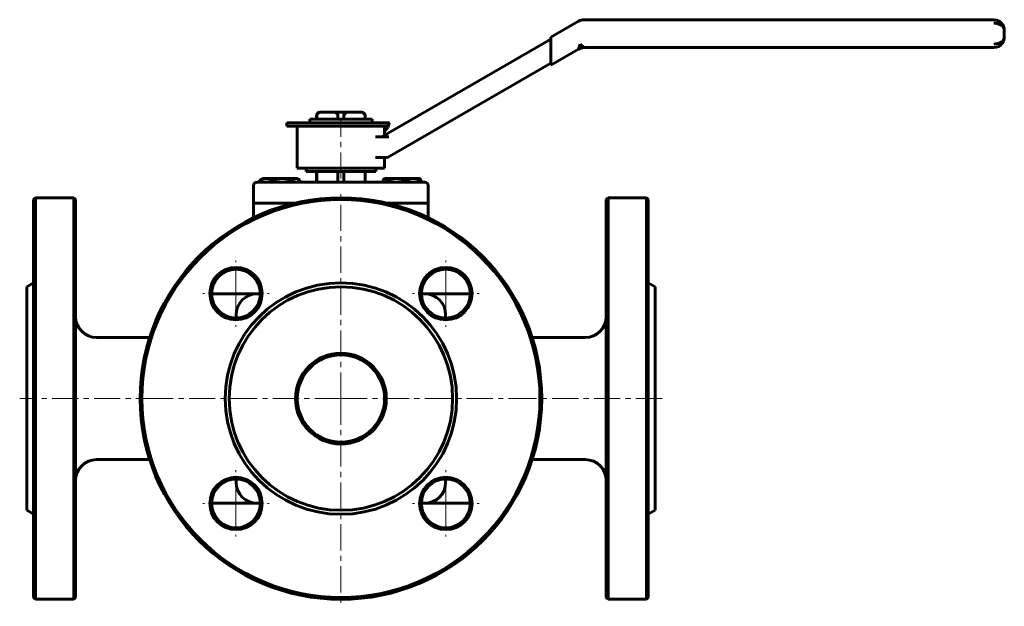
# Model space of a CAD drawing. Header units: millimetres. Extents: x -142 to 140, y -85 to 83.
import ezdxf

# ---------------------------------------------------------------- set-up
doc = ezdxf.new("R2010")
doc.units = ezdxf.units.MM
doc.linetypes.add('K5LT_AXLED', pattern=[12, 7.5, -1.5, 1.5, -1.5])
doc.linetypes.add('K5LT_BASIC', pattern=[0])
doc.layers.add('Системный слой (1)', color=7, linetype='Continuous', true_color=0x6c6c6c)

# ---------------------------------------------------------------- blocks, each defined once
blk = doc.blocks.new('U0')
at = {"layer": 'Системный слой (1)', "color": 143, "linetype": 'K5LT_BASIC', "lineweight": 60, "true_color": 0x33acca}
for p, q in [((-73.05, 4.5), (-74, 4.5)), ((-26, 4.5), (-26.95, 4.5))]:
    blk.add_line(p, q, dxfattribs=at)
blk = doc.blocks.new('U1')
at = {"layer": 'Системный слой (1)', "color": 143, "linetype": 'K5LT_BASIC', "lineweight": 60, "true_color": 0x33acca}
for p, q in [((-80, -1.5), (-80, -2.45)), ((-80, -48.55), (-80, -49.5))]:
    blk.add_line(p, q, dxfattribs=at)
blk = doc.blocks.new('U2')
at = {"layer": 'Системный слой (1)', "color": 143, "linetype": 'K5LT_BASIC', "lineweight": 60, "true_color": 0x33acca}
for p, q in [((-126, -25.5), (-126, 31.5)), ((-126, -82.5), (-126, -25.5))]:
    blk.add_line(p, q, dxfattribs=at)
blk = doc.blocks.new('U3')
at = {"layer": 'Системный слой (1)', "color": 143, "linetype": 'K5LT_BASIC', "lineweight": 60, "true_color": 0x33acca}
for p, q in [((-20, -2.45), (-20, -1.5)), ((-20, -49.5), (-20, -48.55))]:
    blk.add_line(p, q, dxfattribs=at)
blk = doc.blocks.new('U4')
at = {"layer": 'Системный слой (1)', "color": 143, "linetype": 'K5LT_BASIC', "lineweight": 60, "true_color": 0x33acca}
for p, q in [((-63.05, 30.5), (-69, 30.5)), ((-31, 30.5), (-36.95, 30.5))]:
    blk.add_line(p, q, dxfattribs=at)
blk = doc.blocks.new('U5')
at = {"layer": 'Системный слой (1)', "color": 143, "linetype": 'K5LT_BASIC', "lineweight": 60, "true_color": 0x33acca}
for p, q in [((-74, -55.5), (-73.05, -55.5)), ((-26.95, -55.5), (-26, -55.5))]:
    blk.add_line(p, q, dxfattribs=at)
blk = doc.blocks.new('U6')
at = {"layer": 'Системный слой (1)', "color": 143, "linetype": 'K5LT_BASIC', "lineweight": 60, "true_color": 0x33acca}
for p, q in [((-140, -25.5), (-140, 6.5)), ((-140, -57.5), (-140, -25.5))]:
    blk.add_line(p, q, dxfattribs=at)
blk = doc.blocks.new('U7')
at = {"layer": 'Системный слой (1)', "color": 143, "linetype": 'K5LT_BASIC', "lineweight": 60, "true_color": 0x33acca}
for p, q in [((-138, 31.5), (-138, -25.5)), ((-138, -25.5), (-138, -82.5))]:
    blk.add_line(p, q, dxfattribs=at)
blk = doc.blocks.new('U8')
at = {"layer": 'Системный слой (1)', "color": 143, "linetype": 'K5LT_BASIC', "lineweight": 60, "true_color": 0x33acca}
for p, q in [((-37.82, 37.23), (-37.94, 37.05)), ((-37.7, 37.36), (-37.82, 37.23)), ((-37.59, 37.45), (-37.7, 37.36)), ((-37.53, 37.48), (-37.59, 37.45)), ((-37.47, 37.49), (-37.53, 37.48)), ((-37.42, 37.5), (-37.47, 37.49))]:
    blk.add_line(p, q, dxfattribs=at)
blk = doc.blocks.new('U9')
at = {"layer": 'Системный слой (1)', "color": 143, "linetype": 'K5LT_BASIC', "lineweight": 60, "true_color": 0x33acca}
for p, q in [((-62.61, 37.48), (-62.86, 37.5)), ((-62.37, 37.4), (-62.61, 37.48)), ((-62.12, 37.28), (-62.37, 37.4)), ((-62.01, 37.21), (-62.12, 37.28)), ((-61.9, 37.14), (-62.01, 37.21)), ((-61.79, 37.05), (-61.9, 37.14))]:
    blk.add_line(p, q, dxfattribs=at)
blk = doc.blocks.new('U10')
at = {"layer": 'Системный слой (1)', "color": 143, "linetype": 'K5LT_BASIC', "lineweight": 60, "true_color": 0x33acca}
for p, q in [((-37.5, 51.09), (-36.58, 52.14)), ((-36.58, 52.14), (-36.5, 52.5))]:
    blk.add_line(p, q, dxfattribs=at)
blk = doc.blocks.new('U11')
at = {"layer": 'Системный слой (1)', "color": 143, "linetype": 'K5LT_BASIC', "lineweight": 60, "true_color": 0x33acca}
for p, q in [((-37.5, 49.96), (-37.5, 52.5)), ((-37.5, 40.5), (-37.5, 43.5))]:
    blk.add_line(p, q, dxfattribs=at)
blk = doc.blocks.new('U12')
at = {"layer": 'Системный слой (1)', "color": 30, "linetype": 'K5LT_AXLED', "lineweight": 18, "true_color": 0xff8000}
for q in [(-80.05, -46.05), (-89.55, -55.55), (-70.55, -55.55), (-80.05, -65.05)]:
    blk.add_line((-80.05, -55.55), q, dxfattribs=at)
blk = doc.blocks.new('U13')
at = {"layer": 'Системный слой (1)', "color": 30, "linetype": 'K5LT_AXLED', "lineweight": 18, "true_color": 0xff8000}
for q in [(-80.05, 14.05), (-89.55, 4.55), (-70.55, 4.55), (-80.05, -4.95)]:
    blk.add_line((-80.05, 4.55), q, dxfattribs=at)
blk = doc.blocks.new('U14')
at = {"layer": 'Системный слой (1)', "color": 30, "linetype": 'K5LT_AXLED', "lineweight": 18, "true_color": 0xff8000}
for q in [(-50, 34), (-109.5, -25.5), (9.5, -25.5), (-50, -85)]:
    blk.add_line((-50, -25.5), q, dxfattribs=at)
blk = doc.blocks.new('U15')
at = {"layer": 'Системный слой (1)', "color": 30, "linetype": 'K5LT_AXLED', "lineweight": 18, "true_color": 0xff8000}
for q in [(-19.95, -46.05), (-29.45, -55.55), (-10.45, -55.55), (-19.95, -65.05)]:
    blk.add_line((-19.95, -55.55), q, dxfattribs=at)
blk = doc.blocks.new('U16')
at = {"layer": 'Системный слой (1)', "color": 30, "linetype": 'K5LT_AXLED', "lineweight": 18, "true_color": 0xff8000}
for q in [(-19.95, 14.05), (-29.45, 4.55), (-10.45, 4.55), (-19.95, -4.95)]:
    blk.add_line((-19.95, 4.55), q, dxfattribs=at)

msp = doc.modelspace()

# ---------------------------------------------------------------- linework, layer by layer
at = {"layer": 'Системный слой (1)', "color": 143, "linetype": 'K5LT_BASIC', "lineweight": 60, "true_color": 0x33acca}
for p, q in [((18.09, 82.6), (10.13, 78)), ((137, 83), (19.59, 83)), ((140, 78), (140, 80)), ((10.13, 77.46), (-38.3, 49.5)), ((10.13, 78), (10.13, 76.85)), ((10.13, 71.15), (10.13, 76.85)), ((10.13, 70), (18.09, 74.6)), ((18.52, 76), (18.09, 74.6)), ((19.59, 75), (18.52, 76)), ((19.59, 75), (137, 75)), ((-36.7, 43.5), (10.13, 70.54)), ((10.13, 71.15), (10.13, 70)), ((-55.55, 56.5), (-55.98, 56.5)), ((-55.55, 56.5), (-52.23, 56.5)), ((-47.77, 56.5), (-52.23, 56.5)), ((-47.77, 56.5), (-44.46, 56.5)), ((-44.02, 56.5), (-44.46, 56.5)), ((-58.93, 53.5), (-58.93, 54.5)), ((-58.93, 54.5), (-41.07, 54.5)), ((-56.98, 54.5), (-56.98, 55.5)), ((-56.93, 54.5), (-56.93, 55.5)), ((-50.85, 54.5), (-50.85, 55.5)), ((-49.15, 54.5), (-49.15, 55.5)), ((-43.07, 54.5), (-43.07, 55.5)), ((-43.02, 54.5), (-43.02, 55.5)), ((-41.07, 53.5), (-41.07, 54.5)), ((-65.5, 52.5), (-65.5, 53.5)), ((-65.5, 53.5), (-36.5, 53.5)), ((-65.5, 52.5), (-36.5, 52.5)), ((-62.5, 40.5), (-62.5, 52.5)), ((-36.28, 53.01), (-36.58, 52.14)), ((-36.5, 52.5), (-36.5, 53.5)), ((-36.38, 53.5), (-36.5, 53.5)), ((-37.75, 49.5), (-40.12, 49.5)), ((-37.75, 49.5), (-36.3, 49.5)), ((-40.11, 43.5), (-38.07, 43.5)), ((-38.07, 43.5), (-36.7, 43.5)), ((-62.5, 40.5), (-37.5, 40.5)), ((-60, 40.5), (-60, 39.5)), ((-40, 39.5), (-60, 39.5)), ((-56.98, 36.5), (-56.98, 39.5)), ((-56.93, 36.5), (-56.93, 39.5)), ((-50.85, 36.5), (-50.85, 39.5)), ((-49.15, 36.5), (-49.15, 39.5)), ((-43.07, 36.5), (-43.07, 39.5)), ((-43.02, 36.5), (-43.02, 39.5)), ((-40, 40.5), (-40, 39.5)), ((-73.21, 36.5), (-73.21, 37.05)), ((-72.5, 37.5), (-72.88, 37.28)), ((-72.5, 37.5), (-71.43, 37.5)), ((-71.43, 37.5), (-66.78, 37.5)), ((-69.64, 36.5), (-69.64, 37.05)), ((-66.78, 37.5), (-62.86, 37.5)), ((-63.93, 36.5), (-63.93, 37.05)), ((-62.86, 37.5), (-62.5, 37.5)), ((-62.5, 37.5), (-62.12, 37.28)), ((-61.79, 36.5), (-61.79, 37.05)), ((-37.94, 36.5), (-37.94, 37.05)), ((-37.5, 37.5), (-37.59, 37.45)), ((-37.5, 37.5), (-37.42, 37.5)), ((-37.42, 37.5), (-34.17, 37.5)), ((-36.89, 36.5), (-36.89, 37.05)), ((-34.17, 37.5), (-29.25, 37.5)), ((-31.45, 36.5), (-31.45, 37.05)), ((-29.25, 37.5), (-27.5, 37.5)), ((-27.5, 37.5), (-27.42, 37.45)), ((-27.06, 36.5), (-27.06, 37.05)), ((-75, 35.5), (-75, 30.5)), ((-69, 36.5), (-74, 36.5)), ((-74, 36.5), (-73.21, 36.5)), ((-31, 36.5), (-69, 36.5)), ((-26, 36.5), (-31, 36.5)), ((-25, 35.5), (-25, 30.5)), ((-138, 31.5), (-137.5, 32)), ((-137.5, -25.5), (-137.5, 32)), ((-126.5, 32), (-137.5, 32)), ((-126.5, 32), (-126.5, -25.5)), ((-126, 31.5), (-126.5, 32)), ((26, 31.5), (26.5, 32)), ((26, 31.5), (26, -82.5)), ((26.5, -25.5), (26.5, 32)), ((26.5, 32), (37.5, 32)), ((38, 31.5), (37.5, 32)), ((37.5, 32), (37.5, -25.5)), ((38, -82.5), (38, 31.5)), ((-69, 30.5), (-75, 30.5)), ((-75, 30.5), (-75, 29.5)), ((-75, 29.5), (-75, 26.28)), ((-25, 30.5), (-31, 30.5)), ((-25, 29.5), (-25, 30.5)), ((-25, 29.5), (-25, 26.28)), ((-140, 6.5), (-138, 7.65)), ((40, 6.5), (38, 7.65)), ((40, 6.5), (40, -57.5)), ((-86, 4.5), (-87.05, 4.5)), ((-74, 4.5), (-86, 4.5)), ((-14, 4.5), (-26, 4.5)), ((-12.95, 4.5), (-14, 4.5)), ((-104.77, -8), (-120, -8)), ((4.77, -8), (20, -8)), ((-137.5, -83), (-137.5, -25.5)), ((-126.5, -25.5), (-126.5, -83)), ((26.5, -83), (26.5, -25.5)), ((37.5, -25.5), (37.5, -83)), ((-104.77, -43), (-120, -43)), ((4.77, -43), (20, -43)), ((-87.05, -55.5), (-86, -55.5)), ((-86, -55.5), (-74, -55.5)), ((-26, -55.5), (-14, -55.5)), ((-14, -55.5), (-12.95, -55.5)), ((-140, -57.5), (-138, -58.65)), ((40, -57.5), (38, -58.65)), ((-138, -82.5), (-137.5, -83)), ((-126.5, -83), (-137.5, -83)), ((-126, -82.5), (-126.5, -83)), ((26, -82.5), (26.5, -83)), ((26.5, -83), (37.5, -83)), ((38, -82.5), (37.5, -83))]:
    msp.add_line(p, q, dxfattribs=at)
at = {"layer": 'Системный слой (1)', "color": 30, "linetype": 'K5LT_AXLED', "lineweight": 18, "true_color": 0xff8000}
for p, q in [((-50, 37.5), (-50, 54.5)), ((-101.2, -25.5), (-142, -25.5)), ((42, -25.5), (1.2, -25.5))]:
    msp.add_line(p, q, dxfattribs=at)
at = {"layer": 'Системный слой (1)', "color": 143, "linetype": 'K5LT_BASIC', "lineweight": 60, "true_color": 0x33acca}
for centre, radius in [((-50, -25.5), 57), ((-80.05, 4.55), 7.5), ((-80.05, 4.55), 7), ((-19.95, 4.55), 7.5), ((-19.95, 4.55), 7), ((-50, -25.5), 33.15), ((-50, -25.5), 32), ((-50, -25.5), 13), ((-50, -25.5), 12.5), ((-80.05, -55.55), 7.5), ((-80.05, -55.55), 7), ((-19.95, -55.55), 7.5), ((-19.95, -55.55), 7)]:
    msp.add_circle(centre, radius, dxfattribs=at)
for centre, radius, start, end in [((19.59, 80), 3, 90, 120), ((137, 80), 3, 30.795, 90), ((137, 78), 3, 270, 327.0489), ((19.59, 72), 3, 90, 120), ((-55.98, 55.5), 1, 90, 180), ((-44.02, 55.5), 1, 0, 90), ((-74, 35.5), 1, 90, 180), ((-26, 35.5), 1, 0, 90), ((-50, -25.5), 57.5, 0, 180), ((-74, -1.5), 6, 90, 180), ((-26, -1.5), 6, 0, 90), ((-120, -2), 6, 180, 270), ((20, -2), 6, 270, 0), ((-50, -25.5), 57.5, 180, 0), ((-120, -49), 6, 90, 180), ((20, -49), 6, 0, 90), ((-74, -49.5), 6, 180, 270), ((-26, -49.5), 6, 270, 0)]:
    msp.add_arc(centre, radius, start, end, dxfattribs=at)
for centre, major_axis, ratio, start_param, end_param in [((137, 80), (-3, 0), 0.666667, 3.141593, 4.712389), ((137, 78), (3, 0), 0.666667, 4.712389, 6.283185), ((-45.99, 56.38), (9.71, -3.37), 0.399347, 0, 0.089199)]:
    msp.add_ellipse(centre, major_axis=major_axis, ratio=ratio, start_param=start_param, end_param=end_param, dxfattribs=at)
for points, knots in [([(139.52, 81.63), (139.53, 81.61), (139.54, 81.6), (139.57, 81.54), (139.6, 81.5), (139.66, 81.38), (139.7, 81.3), (139.74, 81.22), (139.74, 81.22), (139.75, 81.2), (139.76, 81.18), (139.77, 81.15), (139.78, 81.13), (139.79, 81.1), (139.8, 81.08), (139.81, 81.05), (139.81, 81.04), (139.82, 81.01), (139.83, 81), (139.84, 80.98), (139.84, 80.96), (139.85, 80.94), (139.85, 80.93), (139.86, 80.91), (139.86, 80.9), (139.87, 80.88), (139.87, 80.87), (139.87, 80.86), (139.87, 80.85), (139.88, 80.84), (139.88, 80.84), (139.88, 80.82), (139.89, 80.81), (139.9, 80.78), (139.9, 80.75), (139.92, 80.69), (139.93, 80.64), (139.96, 80.51), (139.97, 80.43), (139.99, 80.23), (140, 80.11), (140, 80)], [0.175448, 0.175448, 0.175448, 0.175448, 0.877238, 0.877238, 2.456266, 2.456266, 5.614323, 5.614323, 5.679124, 5.679124, 6.383777, 6.383777, 7.02437, 7.02437, 7.606728, 7.606728, 8.136144, 8.136144, 8.617432, 8.617432, 9.054966, 9.054966, 9.452724, 9.452724, 9.814323, 9.814323, 10.175921, 10.175921, 10.379951, 10.379951, 10.590563, 10.590563, 11.005205, 11.005205, 11.834489, 11.834489, 13.479893, 13.479893, 16.744374, 16.744374, 21, 21, 21, 21]), ([(139.58, 81.54), (139.59, 81.52), (139.6, 81.5), (139.63, 81.44), (139.65, 81.4), (139.71, 81.29), (139.74, 81.21), (139.78, 81.13), (139.78, 81.13), (139.79, 81.11), (139.79, 81.09), (139.8, 81.06), (139.81, 81.05), (139.82, 81.03), (139.82, 81.01), (139.83, 80.99), (139.83, 80.98), (139.84, 80.97), (139.84, 80.96), (139.85, 80.94), (139.85, 80.94), (139.85, 80.92), (139.85, 80.92), (139.86, 80.91), (139.86, 80.9), (139.86, 80.89), (139.86, 80.89), (139.87, 80.88), (139.87, 80.88), (139.87, 80.87), (139.87, 80.87), (139.87, 80.86), (139.87, 80.86), (139.88, 80.85), (139.88, 80.85), (139.88, 80.84), (139.88, 80.83), (139.89, 80.81), (139.89, 80.79), (139.9, 80.75), (139.91, 80.72), (139.93, 80.64), (139.94, 80.58), (139.97, 80.42), (139.99, 80.31), (140, 80.14), (140, 80.07), (140, 80)], [0.186003, 0.186003, 0.186003, 0.186003, 0.930013, 0.930013, 2.604038, 2.604038, 5.766084, 5.766084, 5.963861, 5.963861, 6.591432, 6.591432, 7.125754, 7.125754, 7.580684, 7.580684, 7.968018, 7.968018, 8.297799, 8.297799, 8.57858, 8.57858, 8.81764, 8.81764, 9.02118, 9.02118, 9.194476, 9.194476, 9.342023, 9.342023, 9.48957, 9.48957, 9.58091, 9.58091, 9.735485, 9.735485, 10.030583, 10.030583, 10.613753, 10.613753, 11.766041, 11.766041, 14.042512, 14.042512, 18.242512, 18.242512, 21, 21, 21, 21]), ([(139.52, 76.37), (139.53, 76.39), (139.54, 76.4), (139.57, 76.46), (139.6, 76.5), (139.66, 76.62), (139.7, 76.7), (139.75, 76.79), (139.75, 76.81), (139.77, 76.84), (139.77, 76.86), (139.79, 76.89), (139.79, 76.91), (139.8, 76.94), (139.81, 76.95), (139.82, 76.98), (139.83, 76.99), (139.83, 77.02), (139.84, 77.03), (139.85, 77.05), (139.85, 77.07), (139.86, 77.09), (139.86, 77.1), (139.87, 77.12), (139.87, 77.13), (139.87, 77.14), (139.87, 77.15), (139.88, 77.16), (139.88, 77.16), (139.88, 77.18), (139.89, 77.19), (139.9, 77.22), (139.9, 77.25), (139.92, 77.31), (139.93, 77.36), (139.96, 77.49), (139.97, 77.57), (139.99, 77.77), (140, 77.89), (140, 78)], [0.175043, 0.175043, 0.175043, 0.175043, 0.875216, 0.875216, 2.450606, 2.450606, 5.601385, 5.601385, 6.230383, 6.230383, 6.897204, 6.897204, 7.503405, 7.503405, 8.054498, 8.054498, 8.55549, 8.55549, 9.010938, 9.010938, 9.424982, 9.424982, 9.801385, 9.801385, 10.177789, 10.177789, 10.381783, 10.381783, 10.592358, 10.592358, 11.006927, 11.006927, 11.836064, 11.836064, 13.481179, 13.481179, 16.745084, 16.745084, 21, 21, 21, 21]), ([(-56.93, 55.5), (-56.93, 55.6), (-56.9, 55.72), (-56.83, 55.92), (-56.75, 56.03), (-56.57, 56.23), (-56.43, 56.32), (-56.07, 56.47), (-55.79, 56.5), (-55.55, 56.5)], [0.446964, 0.446964, 0.446964, 0.446964, 0.4771355, 0.4771355, 0.5160385, 0.5160385, 0.57257, 0.57257, 0.673849, 0.673849, 0.673849, 0.673849]), ([(-52.23, 56.5), (-51.99, 56.5), (-51.71, 56.47), (-51.35, 56.32), (-51.21, 56.23), (-51.03, 56.03), (-50.95, 55.92), (-50.88, 55.72), (-50.85, 55.6), (-50.85, 55.5)], [1.1140071, 1.1140071, 1.1140071, 1.1140071, 1.2152862, 1.2152862, 1.2718176, 1.2718176, 1.3107206, 1.3107206, 1.3408921, 1.3408921, 1.3408921, 1.3408921]), ([(-49.15, 55.5), (-49.15, 55.6), (-49.13, 55.72), (-49.05, 55.92), (-48.98, 56.03), (-48.8, 56.23), (-48.65, 56.32), (-48.29, 56.47), (-48.01, 56.5), (-47.77, 56.5)], [0.446964, 0.446964, 0.446964, 0.446964, 0.4771355, 0.4771355, 0.5160385, 0.5160385, 0.57257, 0.57257, 0.673849, 0.673849, 0.673849, 0.673849]), ([(-44.46, 56.5), (-44.22, 56.5), (-43.93, 56.47), (-43.57, 56.32), (-43.43, 56.23), (-43.25, 56.03), (-43.17, 55.92), (-43.1, 55.72), (-43.07, 55.6), (-43.07, 55.5)], [1.1140071, 1.1140071, 1.1140071, 1.1140071, 1.2152862, 1.2152862, 1.2718176, 1.2718176, 1.3107206, 1.3107206, 1.3408921, 1.3408921, 1.3408921, 1.3408921]), ([(-36.5, 52.86), (-36.5, 52.85), (-36.5, 52.83), (-36.5, 52.8), (-36.5, 52.77), (-36.5, 52.74), (-36.49, 52.72), (-36.49, 52.7), (-36.48, 52.69), (-36.48, 52.69), (-36.47, 52.69), (-36.47, 52.69), (-36.46, 52.69), (-36.46, 52.7), (-36.45, 52.7), (-36.44, 52.72), (-36.43, 52.74), (-36.42, 52.75), (-36.41, 52.77), (-36.41, 52.79), (-36.4, 52.8), (-36.39, 52.82), (-36.39, 52.83), (-36.38, 52.85), (-36.37, 52.87), (-36.37, 52.89), (-36.36, 52.91), (-36.35, 52.92), (-36.35, 52.95), (-36.33, 53), (-36.3, 53.08), (-36.27, 53.17), (-36.24, 53.26), (-36.21, 53.33), (-36.2, 53.37)], [0, 0, 0, 0, 1.308508, 2.621639, 3.899853, 5.144732, 7.55734, 8.70383, 9.786151, 10.848263, 11.843632, 12.800288, 13.695475, 14.572957, 15.641642, 16.88339, 18.023077, 18.85055, 19.378506, 20.319127, 20.721982, 21.077189, 21.738575, 22.312155, 22.923456, 23.361959, 23.835896, 24.124735, 24.551013, 26.010439, 29.180717, 31.720176, 33.192397, 35, 35, 35, 35]), ([(-36.2, 53.37), (-36.24, 53.43), (-36.29, 53.47), (-36.35, 53.5), (-36.36, 53.5), (-36.38, 53.5)], [0, 0, 0, 0, 0.03883146, 0.03883146, 0.05186678, 0.05186678, 0.05186678, 0.05186678])]:
    msp.add_open_spline(points, degree=3, knots=knots, dxfattribs=at)
for points, weights in [([(-71.43, 37.5), (-72.26, 37.5), (-73.21, 37.05)], [1, 1.0379548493, 1]), ([(-73.21, 37.05), (-73.04, 37.19), (-72.88, 37.28)], [1, 1.01102834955, 1.01564779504]), ([(-69.64, 37.05), (-70.6, 37.5), (-71.43, 37.5)], [1, 1.0379548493, 1]), ([(-66.78, 37.5), (-68.11, 37.5), (-69.64, 37.05)], [1, 1.0379548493, 1]), ([(-63.93, 37.05), (-65.46, 37.5), (-66.78, 37.5)], [1, 1.0379548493, 1]), ([(-62.86, 37.5), (-63.35, 37.5), (-63.93, 37.05)], [1, 1.0379548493, 1]), ([(-36.89, 37.05), (-37.17, 37.5), (-37.42, 37.5)], [1, 1.0379548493, 1]), ([(-34.17, 37.5), (-35.43, 37.5), (-36.89, 37.05)], [1, 1.0379548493, 1]), ([(-31.45, 37.05), (-32.91, 37.5), (-34.17, 37.5)], [1, 1.0379548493, 1]), ([(-29.25, 37.5), (-30.27, 37.5), (-31.45, 37.05)], [1, 1.0379548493, 1]), ([(-27.06, 37.05), (-28.24, 37.5), (-29.25, 37.5)], [1, 1.0379548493, 1]), ([(-27.42, 37.45), (-27.25, 37.35), (-27.06, 37.05)], [1.01688693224, 1.0252760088, 1])]:
    msp.add_rational_spline(points, weights, degree=2, dxfattribs=at)

# ---------------------------------------------------------------- block references
at = {"layer": 'Системный слой (1)'}
for name in ['U10', 'U11', 'U9', 'U8', 'U14', 'U7', 'U2', 'U4', 'U13', 'U16', 'U6', 'U0', 'U1', 'U3', 'U12', 'U15', 'U5']:
    msp.add_blockref(name, (0, 0), dxfattribs=at)

doc.saveas('drawing.dxf')
